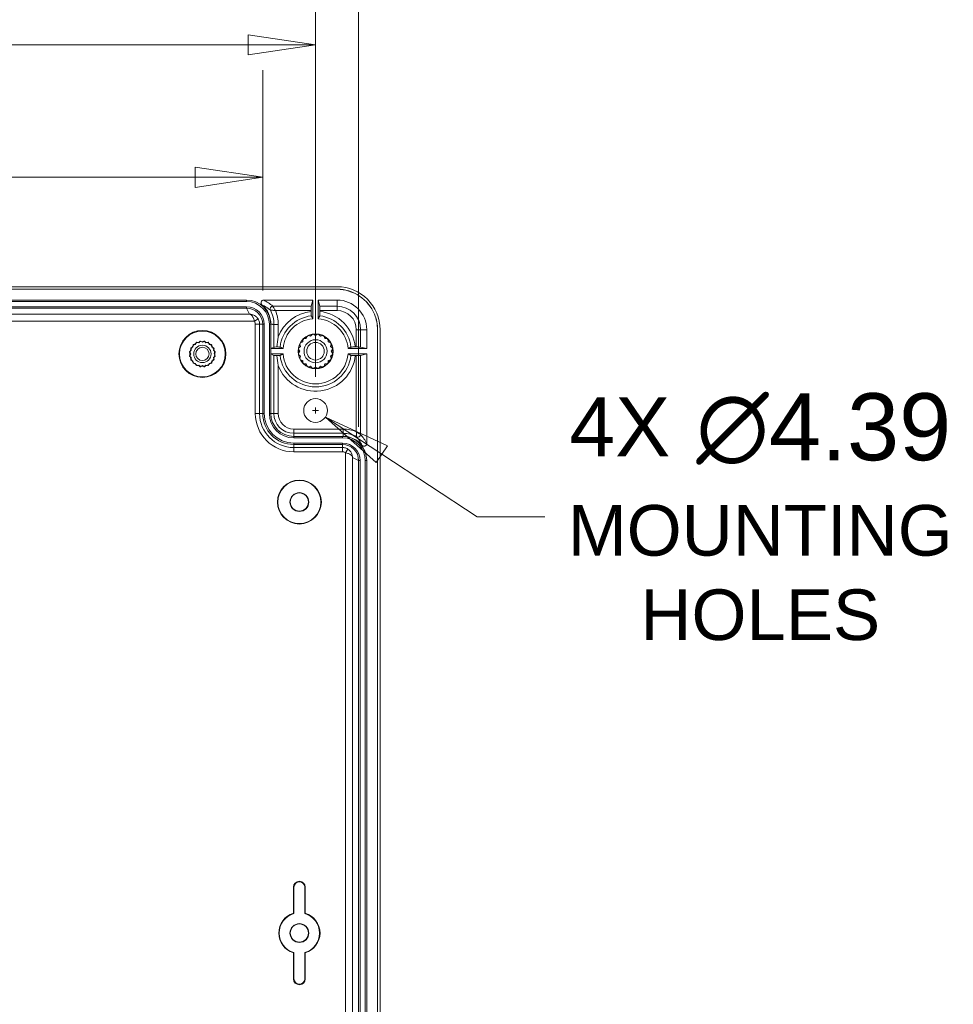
# Model space of a CAD drawing. Header units: millimetres. Extents: x 32 to 1714, y 32 to 1317.
# Tile 8 of 28: x 414 to 587, y 227 to 410. Entities that reach past the tile are written whole.
import ezdxf

# ---------------------------------------------------------------- set-up
doc = ezdxf.new("R2010")
doc.units = ezdxf.units.MM
doc.header["$LTSCALE"] = 6.25
for name, color, linetype, lineweight in [('Dimension (ANSI)', 7, 'Continuous', 9), ('Visible (ANSI)', 7, 'Continuous', 9), ('Visible Narrow (ANSI)', 7, 'Continuous', 9)]:
    doc.layers.add(name, color=color, linetype=linetype, lineweight=lineweight)
doc.styles.add('Note Text (ANSI)', font='arial.ttf')
doc.dimstyles.new('Default - mm_inch (ANSI)', dxfattribs={"dimscale": 6.25, "dimtxt": 1.5, "dimasz": 2, "dimexe": 3.175, "dimexo": 1, "dimgap": 0.8, "dimtad": 0, "dimtih": 1, "dimtoh": 1, "dimrnd": 1e-08, "dimzin": 4, "dimdsep": 46, "dimtxsty": 'Note Text (ANSI)', "dimblk": 'Filled-1', "dimcen": 0.09, "dimdle": 10, "dimclrd": 256, "dimclre": 256, "dimclrt": 256, "dimadec": 1, "dimazin": 0, "dimtfac": 1.333333, "dimtofl": 0, "dimtmove": 0, "dimatfit": 3, "dimfxl": 1, "dimtolj": 1, "dimtzin": 0, "dimlwd": -1, "dimlwe": -1, "dimarcsym": 0})
doc.dimstyles.new('Default - mm_inch (ANSI)-01', dxfattribs={"dimscale": 6.25, "dimtxt": 1.5, "dimasz": 2, "dimexe": 3.175, "dimexo": 1, "dimgap": 0.8, "dimtad": 0, "dimtih": 1, "dimtoh": 1, "dimrnd": 1e-08, "dimzin": 4, "dimdsep": 46, "dimtxsty": 'Note Text (ANSI)', "dimblk": 'Filled-1', "dimcen": 0.09, "dimdle": 10, "dimclrd": 256, "dimclre": 256, "dimclrt": 256, "dimadec": 1, "dimazin": 0, "dimtfac": 1, "dimtofl": 0, "dimtmove": 0, "dimatfit": 3, "dimfxl": 1, "dimtolj": 1, "dimtzin": 0, "dimlwd": -1, "dimlwe": -1, "dimarcsym": 0})

# ---------------------------------------------------------------- blocks, each defined once
blk = doc.blocks.new('Filled-1')
at = {"color": 0}
for p, q in [((0, 0), (-1, 0.15)), ((-1, 0.15), (-1, -0.15)), ((-1, 0), (0, 0)), ((-1, -0.15), (0, 0))]:
    blk.add_line(p, q, dxfattribs=at)
at = {"color": 0, "flags": 128}
blk.add_lwpolyline([(-1, -0.15), (0, 0), (-1, 0.15), (-1, -0.15)], dxfattribs=at)
at = {"color": 0}
blk.add_solid([(-1, -0.15), (0, 0), (-1, 0.15), (-1, -0.15)], dxfattribs=at)
blk = doc.blocks.new('*D23')
at = {"layer": 'Defpoints', "color": 0, "transparency": 16777216}
for p in [(476.61, 430.73), (185.27, 327.85), (476.61, 327.85)]:
    blk.add_point(p, dxfattribs=at)
at = {"layer": 'Dimension (ANSI)', "transparency": 16777216}
for p, q in [((185.27, 334.1), (185.27, 450.57)), ((476.61, 334.1), (476.61, 450.57)), ((197.77, 430.73), (280.67, 430.73)), ((464.11, 430.73), (333.73, 430.73))]:
    blk.add_line(p, q, dxfattribs=at)
at = {"layer": 'Dimension (ANSI)', "transparency": 16777216, "xscale": 12.5, "yscale": 12.5, "zscale": 12.5, "rotation": 180}
blk.add_blockref('Filled-1', (185.27, 430.73), dxfattribs=at)
at = {"layer": 'Dimension (ANSI)', "transparency": 16777216, "xscale": 12.5, "yscale": 12.5, "zscale": 12.5}
blk.add_blockref('Filled-1', (476.61, 430.73), dxfattribs=at)
at = {"layer": 'Dimension (ANSI)', "transparency": 16777216, "char_height": 9.375, "attachment_point": 5, "style": 'Note Text (ANSI)'}
for s, insert in [('\\A1; 291.34', (307.2, 440.52)), ('\\A1;[11.47]', (307.2, 419.72))]:
    blk.add_mtext(s, dxfattribs=dict(at, insert=insert))
blk = doc.blocks.new('*D24')
at = {"layer": 'Defpoints', "color": 0, "transparency": 16777216}
for p in [(203.03, 380.33), (203.03, 353.1), (458.84, 353.1)]:
    blk.add_point(p, dxfattribs=at)
at = {"layer": 'Dimension (ANSI)', "transparency": 16777216}
for p, q in [((203.03, 359.35), (203.03, 400.17)), ((458.84, 359.35), (458.84, 400.17)), ((215.53, 380.33), (279.97, 380.33)), ((446.34, 380.33), (331.26, 380.33))]:
    blk.add_line(p, q, dxfattribs=at)
at = {"layer": 'Dimension (ANSI)', "transparency": 16777216, "xscale": 12.5, "yscale": 12.5, "zscale": 12.5, "rotation": 180}
blk.add_blockref('Filled-1', (203.03, 380.33), dxfattribs=at)
at = {"layer": 'Dimension (ANSI)', "transparency": 16777216, "xscale": 12.5, "yscale": 12.5, "zscale": 12.5}
blk.add_blockref('Filled-1', (458.84, 380.33), dxfattribs=at)
at = {"layer": 'Dimension (ANSI)', "transparency": 16777216, "char_height": 9.375, "attachment_point": 5, "style": 'Note Text (ANSI)'}
for s, insert in [('\\A1; 255.81', (305.62, 390.11)), ('\\A1;[10.07]', (305.62, 369.32))]:
    blk.add_mtext(s, dxfattribs=dict(at, insert=insert))
blk = doc.blocks.new('*D25')
at = {"layer": 'Defpoints', "color": 0, "transparency": 16777216}
for p in [(468.63, 404.86), (193.25, 337.14), (468.63, 337.14)]:
    blk.add_point(p, dxfattribs=at)
at = {"layer": 'Dimension (ANSI)', "transparency": 16777216}
for p, q in [((193.25, 343.39), (193.25, 424.7)), ((468.63, 343.39), (468.63, 424.7)), ((205.75, 404.86), (329.96, 404.86)), ((456.13, 404.86), (383.08, 404.86))]:
    blk.add_line(p, q, dxfattribs=at)
at = {"layer": 'Dimension (ANSI)', "transparency": 16777216, "xscale": 12.5, "yscale": 12.5, "zscale": 12.5, "rotation": 180}
blk.add_blockref('Filled-1', (193.25, 404.86), dxfattribs=at)
at = {"layer": 'Dimension (ANSI)', "transparency": 16777216, "xscale": 12.5, "yscale": 12.5, "zscale": 12.5}
blk.add_blockref('Filled-1', (468.63, 404.86), dxfattribs=at)
at = {"layer": 'Dimension (ANSI)', "transparency": 16777216, "char_height": 9.375, "attachment_point": 5, "style": 'Note Text (ANSI)'}
for s, insert in [('\\A1; 275.38', (356.52, 414.65)), ('\\A1;[10.84]', (356.52, 393.85))]:
    blk.add_mtext(s, dxfattribs=dict(at, insert=insert))
blk = doc.blocks.new('*D37')
at = {"layer": 'Defpoints', "color": 0, "transparency": 16777216}
for p in [(466.8, 338.34), (470.46, 335.93)]:
    blk.add_point(p, dxfattribs=at)
at = {"layer": 'Dimension (ANSI)', "transparency": 16777216}
for p, q in [((468.63, 336.57), (468.63, 337.7)), ((468.07, 337.14), (469.19, 337.14)), ((498.57, 317.41), (480.9, 329.05)), ((511.07, 317.41), (498.57, 317.41))]:
    blk.add_line(p, q, dxfattribs=at)
at = {"layer": 'Dimension (ANSI)', "transparency": 16777216, "xscale": 12.5, "yscale": 12.5, "zscale": 12.5, "rotation": 146.6240266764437}
blk.add_blockref('Filled-1', (470.46, 335.93), dxfattribs=at)
at = {"layer": 'Dimension (ANSI)', "transparency": 16777216, "insert": (550.98, 317.41), "char_height": 9.375, "attachment_point": 5, "style": 'Note Text (ANSI)'}
blk.add_mtext('\\A1;\\fArial|b0|i0;\\H10.9375;4X\\fArial|b0|i0;\\H12.4204; ∅4.39\\P\\fArial|b0|i0;\\H9.3750;MOUNTING \\P\\fArial|b0|i0;\\H9.3750;HOLES', dxfattribs=at)

msp = doc.modelspace()

# ---------------------------------------------------------------- linework, layer by layer
at = {"layer": 'Visible (ANSI)'}
for p, q in [((472.6197, 359.5981), (189.2563, 359.5981)), ((472.6197, 359.5851), (189.2563, 359.5851)), ((189.2737, 360.0665), (472.6023, 360.0665)), ((342.4121, 357.5896), (455.8513, 357.5896)), ((459.0289, 357.5897), (468.1286, 357.5897)), ((467.8447, 356.454), (468.1286, 357.5897)), ((468.1286, 354.1317), (468.1286, 357.5897)), ((469.1264, 357.5897), (469.4103, 356.454)), ((469.1264, 357.5897), (469.1264, 354.1317)), ((469.1264, 357.5897), (472.6185, 357.5897)), ((342.4121, 357.32), (455.8513, 357.32)), ((342.4121, 356.3624), (455.8513, 356.3624)), ((342.4121, 356.0929), (455.8507, 356.0929)), ((467.8413, 355.4764), (467.8413, 355.6559)), ((469.4137, 355.6559), (469.4137, 355.4764)), ((458.8446, 353.0992), (458.8446, 336.5819)), ((459.1141, 353.0997), (459.1141, 336.5819)), ((460.0717, 353.0997), (460.0717, 336.5819)), ((460.3412, 348.6098), (460.3412, 353.0997)), ((478.1063, 352.1019), (478.1063, 348.6098)), ((480.1016, 128.6047), (480.1016, 352.1031)), ((480.1147, 128.6047), (480.1147, 352.1031)), ((480.5831, 352.0857), (480.5831, 128.6221)), ((466.2814, 350.2502), (466.2644, 349.8278)), ((466.9106, 350.4741), (466.4882, 350.457)), ((467.0573, 350.8705), (466.9106, 350.4741)), ((467.7249, 350.889), (467.3179, 351.0033)), ((467.9869, 351.2206), (467.7249, 350.889)), ((468.6275, 351.0319), (468.2758, 351.2664)), ((468.9792, 351.2664), (468.6275, 351.0319)), ((469.5301, 350.889), (469.2681, 351.2206)), ((469.9371, 351.0033), (469.5301, 350.889)), ((470.3444, 350.4741), (470.1977, 350.8705)), ((470.7668, 350.457), (470.3444, 350.4741)), ((470.9906, 349.8278), (470.9736, 350.2502)), ((445.5096, 348.6773), (445.6214, 348.2792)), ((445.9281, 348.8811), (445.5403, 348.7376)), ((445.9448, 349.2942), (445.9281, 348.8811)), ((446.4057, 349.3587), (445.9926, 349.3421)), ((446.5492, 349.7465), (446.4057, 349.3587)), ((447.0076, 349.6654), (446.6095, 349.7772)), ((447.2639, 349.9898), (447.0076, 349.6654)), ((447.6748, 349.7711), (447.3307, 350.0004)), ((448.0188, 350.0004), (447.6748, 349.7711)), ((448.3419, 349.6654), (448.0856, 349.9898)), ((448.74, 349.7772), (448.3419, 349.6654)), ((448.9438, 349.3587), (448.8003, 349.7465)), ((449.3569, 349.3421), (448.9438, 349.3587)), ((449.4214, 348.8811), (449.4048, 349.2942)), ((449.8092, 348.7376), (449.4214, 348.8811)), ((449.7281, 348.2792), (449.8399, 348.6773)), ((460.3412, 348.6098), (460.909, 348.8937)), ((460.3412, 348.6098), (462.6068, 348.6098)), ((460.3412, 348.6098), (460.3412, 347.6121)), ((465.472, 348.4626), (465.7065, 348.1109)), ((465.8495, 349.0136), (465.5178, 348.7515)), ((465.7352, 349.4205), (465.8495, 349.0136)), ((466.2644, 349.8278), (465.868, 349.6811)), ((471.387, 349.6811), (470.9906, 349.8278)), ((471.4055, 349.0136), (471.5198, 349.4205)), ((471.7372, 348.7515), (471.4055, 349.0136)), ((471.5485, 348.1109), (471.783, 348.4626)), ((474.6482, 348.6098), (478.1063, 348.6098)), ((475.993, 348.8971), (476.1725, 348.8971)), ((476.9705, 348.8937), (478.1063, 348.6098)), ((445.2864, 347.9561), (445.5158, 347.6121)), ((445.5158, 347.6121), (445.2864, 347.268)), ((445.6214, 348.2792), (445.297, 348.0229)), ((445.297, 347.2012), (445.6214, 346.9449)), ((445.6214, 346.9449), (445.5096, 346.5468)), ((450.0525, 348.0229), (449.7281, 348.2792)), ((449.7281, 346.9449), (450.0525, 347.2012)), ((449.8399, 346.5468), (449.7281, 346.9449)), ((449.8338, 347.6121), (450.0631, 347.9561)), ((450.0631, 347.268), (449.8338, 347.6121)), ((460.909, 347.3282), (460.3412, 347.6121)), ((462.6068, 347.6121), (460.3412, 347.6121)), ((460.3412, 336.5819), (460.3412, 347.6121)), ((465.7065, 348.1109), (465.472, 347.7592)), ((465.5178, 347.4703), (465.8495, 347.2083)), ((465.8495, 347.2083), (465.7352, 346.8014)), ((465.868, 346.5407), (466.2644, 346.394)), ((470.9906, 346.394), (471.387, 346.5407)), ((471.4055, 347.2083), (471.7372, 347.4703)), ((471.5198, 346.8014), (471.4055, 347.2083)), ((471.783, 347.7592), (471.5485, 348.1109)), ((478.1063, 347.6121), (474.6482, 347.6121)), ((476.1725, 347.3247), (475.993, 347.3247)), ((478.1063, 347.6121), (476.9705, 347.3281)), ((478.1063, 347.6121), (478.1063, 331.0293)), ((445.5403, 346.4865), (445.9281, 346.343)), ((445.9281, 346.343), (445.9448, 345.9299)), ((445.9926, 345.882), (446.4057, 345.8654)), ((446.4057, 345.8654), (446.5492, 345.4776)), ((446.6095, 345.4469), (447.0076, 345.5587)), ((447.0076, 345.5587), (447.2639, 345.2343)), ((447.3307, 345.2237), (447.6748, 345.4531)), ((447.6748, 345.4531), (448.0188, 345.2237)), ((448.0856, 345.2343), (448.3419, 345.5587)), ((448.3419, 345.5587), (448.74, 345.4469)), ((448.8003, 345.4776), (448.9438, 345.8654)), ((448.9438, 345.8654), (449.3569, 345.882)), ((449.4048, 345.9299), (449.4214, 346.343)), ((449.4214, 346.343), (449.8092, 346.4865)), ((466.2644, 346.394), (466.2814, 345.9717)), ((466.4882, 345.7648), (466.9106, 345.7478)), ((466.9106, 345.7478), (467.0573, 345.3514)), ((467.3179, 345.2186), (467.7249, 345.3329)), ((467.7249, 345.3329), (467.9869, 345.0012)), ((468.2758, 344.9555), (468.6275, 345.1899)), ((468.6275, 345.1899), (468.9792, 344.9555)), ((469.2681, 345.0012), (469.5301, 345.3329)), ((469.5301, 345.3329), (469.9371, 345.2186)), ((470.1977, 345.3514), (470.3444, 345.7478)), ((470.3444, 345.7478), (470.7668, 345.7648)), ((470.9736, 345.9717), (470.9906, 346.394)), ((473.6163, 332.3415), (464.5816, 332.3415)), ((464.5816, 332.072), (473.6163, 332.072)), ((473.7618, 332.3415), (473.6163, 332.3415)), ((464.5816, 331.1144), (473.6163, 331.1144)), ((464.5816, 330.8449), (473.6158, 330.8449)), ((476.6095, 327.851), (476.6095, 152.8568)), ((476.879, 327.8516), (476.879, 152.8562)), ((477.8366, 327.8516), (477.8366, 152.8562)), ((478.1061, 327.8516), (478.1061, 152.8562)), ((464.532, 244.0114), (464.532, 248.8348)), ((464.6365, 243.96), (464.6365, 248.8348)), ((466.632, 248.8348), (466.632, 243.96)), ((466.7365, 248.8348), (466.7365, 244.0114)), ((464.532, 231.8731), (464.532, 236.6965)), ((464.6365, 231.8731), (464.6365, 236.7479)), ((466.632, 236.7479), (466.632, 231.8731)), ((466.7365, 236.6965), (466.7365, 231.8731))]:
    msp.add_line(p, q, dxfattribs=at)
for centre, radius in [((447.6748, 347.6121), 4.3449), ((447.6748, 347.6121), 4.2404), ((468.6275, 348.1109), 3.2427), ((468.6275, 348.1109), 3.2392), ((468.6275, 348.1109), 2.1336), ((447.6748, 347.6121), 2.2948), ((447.6748, 347.6121), 1.6129), ((447.6748, 347.6121), 1.2319), ((468.6275, 348.1109), 1.6256), ((468.6275, 337.1357), 2.1927), ((465.6343, 320.1739), 4.0694), ((465.6343, 320.1739), 3.991), ((465.6343, 320.1739), 1.7461), ((465.6343, 320.1739), 1.6851), ((465.6343, 240.3539), 1.7461), ((465.6343, 240.3539), 1.6808)]:
    msp.add_circle(centre, radius, dxfattribs=at)
for centre, radius, start, end in [((455.8513, 353.0997), 4.4899, 0, 90), ((472.6185, 352.1019), 5.4878, 0, 90), ((455.8513, 353.0997), 4.2204, 0, 90), ((455.8513, 353.0997), 3.2628, 0, 90), ((455.8513, 353.0997), 2.9932, 0, 90), ((455.8536, 353.2432), 4.4899, 358.168226, 50.467609), ((468.6275, 348.1109), 6.0414, 94.736672, 175.263328), ((468.6275, 348.1109), 6.0414, 4.736672, 85.263328), ((468.6275, 348.1109), 3.175, 132.35966, 137.64034), ((468.6275, 348.1109), 3.175, 114.35966, 119.64034), ((468.6275, 348.1109), 3.175, 96.35966, 101.64034), ((468.6275, 348.1109), 3.175, 78.35966, 83.64034), ((468.6275, 348.1109), 3.175, 60.35966, 65.64034), ((468.6275, 348.1109), 3.175, 42.35966, 47.64034), ((447.6748, 347.6121), 2.413, 152.196675, 153.803325), ((447.6748, 347.6121), 2.413, 134.196675, 135.803325), ((447.6748, 347.6121), 2.413, 116.196675, 117.803325), ((447.6748, 347.6121), 2.413, 98.196675, 99.803325), ((447.6748, 347.6121), 2.413, 80.196675, 81.803325), ((447.6748, 347.6121), 2.413, 62.196675, 63.803325), ((447.6748, 347.6121), 2.413, 44.196675, 45.803325), ((447.6748, 347.6121), 2.413, 26.196675, 27.803325), ((468.6275, 348.1109), 3.175, 168.35966, 173.64034), ((468.6275, 348.1109), 3.175, 150.35966, 155.64034), ((468.6275, 348.1109), 3.175, 24.35966, 29.64034), ((468.6275, 348.1109), 3.175, 6.35966, 11.64034), ((447.6748, 347.6121), 2.413, 170.196675, 171.803325), ((447.6748, 347.6121), 2.413, 188.196675, 189.803325), ((447.6748, 347.6121), 2.413, 206.196675, 207.803325), ((447.6748, 347.6121), 2.413, 332.196675, 333.803325), ((447.6748, 347.6121), 2.413, 8.196675, 9.803325), ((447.6748, 347.6121), 2.413, 350.196675, 351.803325), ((468.6275, 348.1109), 6.0414, 184.736672, 355.263328), ((468.6275, 348.1109), 3.175, 186.35966, 191.64034), ((468.6275, 348.1109), 3.175, 204.35966, 209.64034), ((468.6275, 348.1109), 3.175, 330.35966, 335.64034), ((468.6275, 348.1109), 3.175, 348.35966, 353.64034), ((447.6748, 347.6121), 2.413, 224.196675, 225.803325), ((447.6748, 347.6121), 2.413, 242.196675, 243.803325), ((447.6748, 347.6121), 2.413, 260.196675, 261.803325), ((447.6748, 347.6121), 2.413, 278.196675, 279.803325), ((447.6748, 347.6121), 2.413, 296.196675, 297.803325), ((447.6748, 347.6121), 2.413, 314.196675, 315.803325), ((468.6275, 348.1109), 3.175, 222.35966, 227.64034), ((468.6275, 348.1109), 3.175, 240.35966, 245.64034), ((468.6275, 348.1109), 3.175, 258.35966, 263.64034), ((468.6275, 348.1109), 3.175, 276.35966, 281.64034), ((468.6275, 348.1109), 3.175, 294.35966, 299.64034), ((468.6275, 348.1109), 3.175, 312.35966, 317.64034), ((464.5816, 336.5819), 5.7371, 180, 270), ((464.5816, 336.5819), 5.4675, 180, 270), ((464.5816, 336.5819), 4.51, 180, 270), ((464.5816, 336.5819), 4.2404, 180, 270), ((473.6163, 327.8516), 4.4899, 0, 90), ((473.6163, 327.8516), 4.2204, 0, 90), ((473.7618, 327.8516), 4.4899, 39.569379, 90), ((473.6163, 327.8516), 3.2628, 0, 90), ((473.6163, 327.8516), 2.9932, 0, 90), ((465.6343, 248.8348), 1.1022, 0, 180), ((465.6343, 248.8348), 0.9977, 0, 180), ((465.6343, 240.3539), 3.8199, 106.771228, 253.228772), ((465.6343, 240.3539), 3.7416, 105.46601, 254.53399), ((465.6343, 240.3539), 3.7416, 285.46601, 74.53399), ((465.6343, 240.3539), 3.8199, 286.771228, 73.228772), ((465.6343, 231.8731), 1.1022, 180, 0), ((465.6343, 231.8731), 0.9978, 180, 0)]:
    msp.add_arc(centre, radius, start, end, dxfattribs=at)
for centre, major_axis, ratio, start_param, end_param in [((472.5999, 352.0833), (5.6458, 5.6458), 0.99969546, 5.49793944, 7.06843118), ((455.8507, 353.0992), (-2.9938, -0.0009), 0.99996189, 4.71189433, 4.71208463), ((455.8507, 353.0992), (-2.9938, -0.0009), 0.99996189, 3.14144052, 4.71189433), ((467.8448, 355.6559), (0, -0.7982), 0.00436335, 3.15904596, 4.71238898), ((469.4102, 355.6559), (0, 0.7982), 0.00436335, 4.71238898, 6.26573181), ((455.8507, 353.0992), (-2.9938, -0.0009), 0.99996189, 3.14128832, 3.14144052), ((461.7071, 348.8937), (-0.7982, 0), 0.00436335, 4.99411369, 6.27445879), ((476.1725, 348.8937), (-0.7982, 0), 0.00436335, 3.15904596, 4.71238898), ((461.7071, 347.3282), (0.7982, 0), 0.00436335, 3.15031936, 4.43066429), ((476.1725, 347.3282), (0.7982, 0), 0.00436335, 4.71238898, 6.26573218), ((473.6158, 327.851), (-0.0009, -2.9938), 0.99996189, 3.14174479, 3.14189698), ((473.6158, 327.851), (-0.0009, -2.9938), 0.99996189, 1.57129098, 3.14174479), ((473.6158, 327.851), (-0.0009, -2.9938), 0.99996189, 1.57110068, 1.57129098), ((460.5037, 240.3539), (-6.841, 0), 0.66147561, 4.06372999, 4.0827617), ((470.7648, 240.3539), (-6.841, 0), 0.66147561, 5.34201626, 5.36104797), ((460.5037, 240.3539), (-6.841, 0), 0.66147561, 2.20042361, 2.21945532), ((470.7648, 240.3539), (-6.841, 0), 0.66147561, 0.92213734, 0.94116905)]:
    msp.add_ellipse(centre, major_axis=major_axis, ratio=ratio, start_param=start_param, end_param=end_param, dxfattribs=at)
for points, knots in [([(480.1147, 352.1031), (480.1146, 353.0844), (479.6286, 355.5383), (477.0314, 358.7055), (474.0916, 359.598), (472.6197, 359.5981)], [-7.06843118, -7.06843118, -7.06843118, -7.06843118, -6.67580824, -6.08687384, -5.49793944, -5.49793944, -5.49793944, -5.49793944]), ([(480.1016, 352.1031), (480.1016, 353.0827), (479.6164, 355.5323), (477.0238, 358.694), (474.089, 359.585), (472.6197, 359.5851)], [-7.06843118, -7.06843118, -7.06843118, -7.06843118, -6.67580824, -6.08687384, -5.49793944, -5.49793944, -5.49793944, -5.49793944]), ([(459.0289, 357.5897), (458.9657, 357.5897), (458.9032, 357.5777), (458.8446, 357.5544), (458.7842, 357.5305), (458.7291, 357.4949), (458.6356, 357.4047), (458.5981, 357.3509), (458.5459, 357.232), (458.5317, 357.1681), (458.5286, 357.0383), (458.5397, 356.9736), (458.5809, 356.8658), (458.606, 356.8216), (458.6372, 356.782), (458.6592, 356.7541), (458.6841, 356.7287), (458.7115, 356.7061)], [0, 0, 0, 0, 0.018979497, 0.018979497, 0.018979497, 0.03852511, 0.03852511, 0.058057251, 0.058057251, 0.077586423, 0.077586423, 0.097124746, 0.097124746, 0.112318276, 0.112318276, 0.112318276, 0.122996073, 0.122996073, 0.122996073, 0.122996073]), ([(467.8413, 355.4764), (467.8413, 355.3771), (467.8414, 355.2603), (467.8417, 355.077), (467.842, 354.9781), (467.8426, 354.8381), (467.8431, 354.7721), (467.8438, 354.6974), (467.8443, 354.6744), (467.8448, 354.6736)], [0.594058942, 0.594058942, 0.594058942, 0.594058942, 0.623908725, 0.623908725, 0.653677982, 0.653677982, 0.683332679, 0.683332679, 0.71219336, 0.71219336, 0.71219336, 0.71219336]), ([(469.4103, 354.6736), (469.4107, 354.6744), (469.4112, 354.6974), (469.412, 354.7721), (469.4124, 354.8381), (469.413, 354.9781), (469.4133, 355.077), (469.4136, 355.2603), (469.4137, 355.3771), (469.4137, 355.4764)], [0.238321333, 0.238321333, 0.238321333, 0.238321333, 0.267182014, 0.267182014, 0.29683671, 0.29683671, 0.326605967, 0.326605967, 0.356455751, 0.356455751, 0.356455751, 0.356455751]), ([(461.7071, 353.0793), (461.704, 353.0793), (461.701, 353.0794), (461.5959, 353.0808), (461.495, 353.0823), (461.3048, 353.085), (461.2176, 353.0863), (461.0703, 353.0885), (461.0116, 353.0893), (460.9311, 353.0905), (460.9099, 353.0909), (460.909, 353.0909)], [-0.000928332, -0.000928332, -0.000928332, -0.000928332, 0, 0, 0.030678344, 0.030678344, 0.061932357, 0.061932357, 0.093182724, 0.093182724, 0.124431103, 0.124431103, 0.124431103, 0.124431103]), ([(461.4852, 348.897), (461.5198, 349.5279), (461.5946, 350.1401), (461.7061, 350.7465), (461.7066, 350.7494), (461.7071, 350.7523)], [0.000332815, 0.000332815, 0.000332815, 0.000332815, 0.190363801, 0.190363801, 0.191274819, 0.191274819, 0.191274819, 0.191274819]), ([(462.0649, 348.8937), (462.0641, 348.8941), (462.041, 348.8946), (461.9663, 348.8954), (461.9004, 348.8958), (461.7604, 348.8964), (461.6614, 348.8967), (461.5434, 348.8969), (461.5149, 348.897), (461.4852, 348.897)], [0.2383213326, 0.2383213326, 0.2383213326, 0.2383213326, 0.2671820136, 0.2671820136, 0.2968367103, 0.2968367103, 0.3266059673, 0.3266059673, 0.3352378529, 0.3352378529, 0.3352378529, 0.3352378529]), ([(475.993, 348.8971), (475.8937, 348.8971), (475.7768, 348.897), (475.5936, 348.8967), (475.4946, 348.8964), (475.3546, 348.8958), (475.2887, 348.8954), (475.214, 348.8946), (475.1909, 348.8941), (475.1901, 348.8937)], [0.594058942, 0.594058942, 0.594058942, 0.594058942, 0.623908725, 0.623908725, 0.653677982, 0.653677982, 0.683332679, 0.683332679, 0.71219336, 0.71219336, 0.71219336, 0.71219336]), ([(461.4852, 347.3249), (461.5149, 347.3249), (461.5434, 347.3249), (461.6614, 347.3252), (461.7604, 347.3254), (461.9004, 347.326), (461.9663, 347.3265), (462.041, 347.3273), (462.0641, 347.3277), (462.0649, 347.3282)], [0.1400194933, 0.1400194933, 0.1400194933, 0.1400194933, 0.1486513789, 0.1486513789, 0.1784206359, 0.1784206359, 0.2080753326, 0.2080753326, 0.2369360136, 0.2369360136, 0.2369360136, 0.2369360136]), ([(461.7071, 345.4696), (461.7064, 345.4736), (461.7056, 345.4777), (461.5944, 346.0841), (461.5198, 346.6952), (461.4852, 347.3249)], [-0.001241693, -0.001241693, -0.001241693, -0.001241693, 0, 0, 0.184150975, 0.184150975, 0.184150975, 0.184150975]), ([(475.1901, 347.3282), (475.1909, 347.3277), (475.214, 347.3273), (475.2887, 347.3265), (475.3546, 347.326), (475.4946, 347.3254), (475.5936, 347.3252), (475.7768, 347.3248), (475.8937, 347.3247), (475.993, 347.3247)], [0.238321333, 0.238321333, 0.238321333, 0.238321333, 0.267182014, 0.267182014, 0.29683671, 0.29683671, 0.326605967, 0.326605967, 0.356455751, 0.356455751, 0.356455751, 0.356455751]), ([(477.2229, 330.7117), (477.2643, 330.6616), (477.3151, 330.62), (477.4298, 330.5587), (477.4926, 330.5396), (477.6219, 330.5265), (477.6872, 330.5326), (477.8117, 330.5695), (477.8697, 330.6), (477.9709, 330.6814), (478.013, 330.7316), (478.0544, 330.8067), (478.0633, 330.8255), (478.071, 330.8449), (478.0943, 330.9036), (478.1063, 330.9662), (478.1063, 331.0293)], [0, 0, 0, 0, 0.019558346, 0.019558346, 0.03910357, 0.03910357, 0.058632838, 0.058632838, 0.078152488, 0.078152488, 0.097674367, 0.097674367, 0.103939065, 0.103939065, 0.103939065, 0.122971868, 0.122971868, 0.122971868, 0.122971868])]:
    msp.add_open_spline(points, degree=3, knots=knots, dxfattribs=at)
for points, weights in [([(468.1286, 354.1317), (467.9928, 354.393), (467.8448, 354.6736)], [1, 1.00077325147, 1.00001780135]), ([(469.4103, 354.6736), (469.2622, 354.393), (469.1264, 354.1317)], [1.00001780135, 1.0007732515, 1]), ([(460.909, 353.0909), (460.6166, 353.0953), (460.3412, 353.0997)], [1.0000000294, 1.00000002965, 1.00000002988]), ([(462.0649, 348.8937), (462.3454, 348.7456), (462.6068, 348.6098)], [1.00001780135, 1.00077325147, 1]), ([(474.6482, 348.6098), (474.9096, 348.7456), (475.1901, 348.8937)], [1, 1.00077325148, 1.00001780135]), ([(462.6068, 347.6121), (462.3454, 347.4762), (462.0649, 347.3282)], [1, 1.0007732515, 1.00001780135]), ([(475.1901, 347.3282), (474.9096, 347.4762), (474.6482, 347.6121)], [1.00001780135, 1.00077325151, 1])]:
    msp.add_rational_spline(points, weights, degree=2, dxfattribs=at)
for points in [[(465.868, 349.6811), (465.9823, 349.882), (466.1187, 350.0703), (466.2739, 350.2417)], [(466.4882, 350.457), (466.6591, 350.6128), (466.847, 350.7497), (467.0475, 350.8647)], [(467.3179, 351.0033), (467.5285, 351.0986), (467.7496, 351.1707), (467.9758, 351.2182)], [(468.2758, 351.2664), (468.5056, 351.292), (468.7381, 351.2923), (468.9679, 351.2675)], [(469.2681, 351.2206), (469.4945, 351.174), (469.7158, 351.1024), (469.9267, 351.0078)], [(470.1977, 350.8705), (470.3986, 350.7561), (470.5869, 350.6197), (470.7583, 350.4646)], [(470.9736, 350.2502), (471.1294, 350.0794), (471.2662, 349.8914), (471.3813, 349.6909)], [(465.472, 347.7592), (465.4464, 347.989), (465.4462, 348.2215), (465.4709, 348.4513)], [(465.5178, 348.7515), (465.5644, 348.9779), (465.6361, 349.1992), (465.7306, 349.4101)], [(471.5198, 349.4205), (471.6152, 349.2099), (471.6873, 348.9889), (471.7348, 348.7626)], [(471.783, 348.4626), (471.8086, 348.2329), (471.8088, 348.0004), (471.7841, 347.7705)], [(465.7352, 346.8014), (465.6398, 347.0119), (465.5677, 347.233), (465.5202, 347.4592)], [(466.2814, 345.9717), (466.1257, 346.1425), (465.9888, 346.3304), (465.8737, 346.5309)], [(471.387, 346.5407), (471.2727, 346.3398), (471.1363, 346.1515), (470.9812, 345.9801)], [(471.7372, 347.4703), (471.6906, 347.2439), (471.619, 347.0227), (471.5244, 346.8117)], [(467.0573, 345.3514), (466.8564, 345.4657), (466.6681, 345.6022), (466.4967, 345.7573)], [(467.9869, 345.0012), (467.7605, 345.0479), (467.5393, 345.1195), (467.3283, 345.214)], [(468.9792, 344.9555), (468.7495, 344.9299), (468.5169, 344.9296), (468.2871, 344.9543)], [(469.9371, 345.2186), (469.7265, 345.1232), (469.5054, 345.0511), (469.2792, 345.0036)], [(470.7668, 345.7648), (470.596, 345.6091), (470.408, 345.4722), (470.2075, 345.3571)]]:
    msp.add_open_spline(points, degree=3, dxfattribs=at)
at = {"layer": 'Visible Narrow (ANSI)'}
for p, q in [((472.6197, 359.5851), (472.6197, 359.5981)), ((455.8513, 357.5896), (455.8513, 357.32)), ((472.6185, 357.5897), (472.6185, 356.454)), ((455.8507, 356.0929), (456.4146, 354.9657)), ((455.8513, 356.0929), (455.8513, 356.3624)), ((467.8447, 356.454), (460.7034, 356.454)), ((461.1893, 355.6559), (467.8413, 355.6559)), ((472.6185, 356.454), (469.4103, 356.454)), ((469.4137, 355.6559), (472.6185, 355.6559)), ((472.6185, 355.6559), (472.6185, 356.454)), ((456.4146, 354.9657), (340.2509, 354.9657)), ((457.3126, 353.6689), (457.9857, 354.0978)), ((339.8534, 353.6689), (457.3126, 353.6689)), ((457.4786, 353.0994), (457.4786, 336.5819)), ((457.4786, 353.0994), (458.2768, 353.0994)), ((458.2768, 353.0994), (458.8446, 353.0992)), ((458.2768, 336.5819), (458.2768, 353.0994)), ((458.8446, 353.0997), (459.1141, 353.0997)), ((460.3412, 353.0997), (460.0717, 353.0997)), ((460.909, 353.0909), (460.909, 348.8937)), ((461.7071, 350.7523), (461.7071, 353.0793)), ((476.1725, 352.1019), (476.1725, 348.8971)), ((476.1725, 352.1019), (476.9705, 352.1019)), ((476.9705, 348.8937), (476.9705, 352.1019)), ((478.1063, 352.1019), (476.9705, 352.1019)), ((480.1016, 352.1031), (480.1147, 352.1031)), ((460.909, 347.3282), (460.909, 336.5819)), ((476.1725, 347.3247), (476.1725, 333.1882)), ((476.9705, 332.7025), (476.9705, 347.3281)), ((461.7071, 336.5819), (461.7071, 345.4696)), ((457.4786, 336.5819), (458.2768, 336.5819)), ((458.8446, 336.5819), (458.2768, 336.5819)), ((458.8446, 336.5819), (459.1141, 336.5819)), ((460.3412, 336.5819), (460.0717, 336.5819)), ((460.3412, 336.5819), (460.909, 336.5819)), ((461.7071, 336.5819), (460.909, 336.5819)), ((473.7618, 333.7074), (464.5816, 333.7074)), ((464.5816, 333.7074), (464.5816, 332.9093)), ((464.5816, 332.9093), (473.7618, 332.9093)), ((464.5816, 332.3415), (464.5816, 332.9093)), ((464.5816, 332.3415), (464.5816, 332.072)), ((473.6163, 332.3415), (473.6163, 332.072)), ((473.7618, 333.7074), (473.7618, 332.9093)), ((473.7618, 332.3415), (473.7618, 332.9093)), ((464.5816, 330.8449), (464.5816, 331.1144)), ((464.5816, 330.8449), (464.5816, 330.2771)), ((464.5816, 329.4789), (464.5816, 330.2771)), ((473.616, 330.2771), (464.5816, 330.2771)), ((473.6158, 330.8449), (473.616, 330.2771)), ((473.616, 330.2771), (473.616, 329.4789)), ((473.6163, 330.8449), (473.6163, 331.1144)), ((464.5816, 329.4789), (473.616, 329.4789)), ((474.6144, 329.986), (474.1854, 329.3129)), ((474.1854, 329.3129), (474.1854, 151.3949)), ((475.4823, 328.4149), (476.6095, 327.851)), ((475.4823, 152.293), (475.4823, 328.4149)), ((476.6095, 327.8516), (476.879, 327.8516)), ((478.1061, 327.8516), (477.8366, 327.8516)), ((464.532, 248.8348), (464.6365, 248.8348)), ((466.632, 248.8348), (466.7365, 248.8348)), ((464.6365, 231.8731), (464.532, 231.8731)), ((466.7365, 231.8731), (466.632, 231.8731))]:
    msp.add_line(p, q, dxfattribs=at)
for centre, radius, start, end in [((455.8536, 353.2432), 5.0576, 358.274112, 29.21427), ((455.8536, 353.2432), 5.8558, 358.39605, 24.331395), ((472.6185, 352.1019), 4.352, 0, 90), ((472.6185, 352.1019), 3.5539, 0, 90), ((468.6275, 348.1109), 7.4073, 96.092815, 159.109152), ((468.6275, 348.1109), 6.6091, 96.801801, 173.198199), ((468.6275, 348.1109), 6.6091, 6.801801, 83.198199), ((468.6275, 348.1109), 7.4073, 6.092815, 83.907185), ((468.6275, 348.1109), 7.4073, 200.890848, 353.907185), ((468.6275, 348.1109), 6.6091, 186.801801, 353.198199), ((464.5816, 336.5819), 7.103, 180, 270), ((464.5816, 336.5819), 6.3048, 180, 270), ((464.5816, 336.5819), 3.6727, 180, 270), ((464.5816, 336.5819), 2.8745, 180, 270), ((473.7618, 327.8516), 5.8558, 65.690624, 90), ((473.7618, 327.8516), 5.0576, 60.809955, 90)]:
    msp.add_arc(centre, radius, start, end, dxfattribs=at)
for centre, major_axis, ratio, start_param, end_param in [((455.8536, 349.1343), (0, 9.2161), 0.86604739, 5.63012961, 5.87404217), ((460.7033, 355.9552), (-0.3303, -0.3739), 0.99965262, 3.86531401, 5.94571461), ((460.7034, 355.9552), (-0.2524, -0.4303), 0.99940538, 3.67231424, 5.75246372), ((476.4718, 332.7025), (-0.3738, -0.3304), 0.99965286, 0.33759082, 2.41756876), ((476.4717, 332.7025), (0.4303, 0.2525), 0.99940581, 3.67252552, 5.75225244)]:
    msp.add_ellipse(centre, major_axis=major_axis, ratio=ratio, start_param=start_param, end_param=end_param, dxfattribs=at)
for points, knots in [([(458.7115, 356.7061), (458.8395, 356.6458), (458.9663, 356.5813), (459.2334, 356.4353), (459.3733, 356.3525), (459.5112, 356.2646), (459.6491, 356.1766), (459.7849, 356.0835), (460.0368, 355.8981), (460.1534, 355.8068), (460.2679, 355.7117)], [0.409163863, 0.409163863, 0.409163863, 0.409163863, 0.466418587, 0.466418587, 0.531052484, 0.531052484, 0.531052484, 0.595686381, 0.595686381, 0.653055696, 0.653055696, 0.653055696, 0.653055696]), ([(460.2679, 355.7117), (460.2679, 355.7117), (460.268, 355.7117), (460.268, 355.7117), (460.268, 355.7117), (460.268, 355.7117)], [-0.000261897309, -0.000261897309, -0.000261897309, -0.000261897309, -0.000130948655, -0.000130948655, 0, 0, 0, 0]), ([(460.268, 355.7117), (460.2689, 355.7117), (460.2733, 355.7116), (460.2931, 355.7113), (460.3128, 355.7109), (460.3681, 355.7095), (460.4059, 355.7085), (460.5007, 355.7052), (460.5591, 355.7028), (460.6996, 355.6956), (460.7834, 355.6904), (460.9731, 355.6764), (461.081, 355.6669), (461.1893, 355.6559)], [0, 0, 0, 0, 0.0045595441, 0.0045595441, 0.0118548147, 0.0118548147, 0.0213386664, 0.0213386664, 0.0336676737, 0.0336676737, 0.0496953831, 0.0496953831, 0.0692659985, 0.0692659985, 0.0692659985, 0.0692659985]), ([(460.7034, 356.454), (460.7034, 356.454), (460.7034, 356.454), (460.7033, 356.454), (460.7033, 356.454), (460.7033, 356.454)], [0, 0, 0, 0, 0.000130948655, 0.000130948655, 0.000261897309, 0.000261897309, 0.000261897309, 0.000261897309]), ([(461.1893, 355.6559), (461.1346, 355.75), (461.0794, 355.8436), (460.9807, 356.0081), (460.9367, 356.0806), (460.8618, 356.2023), (460.8304, 356.2528), (460.7791, 356.3347), (460.7584, 356.3675), (460.7281, 356.4153), (460.7172, 356.4323), (460.7063, 356.4494), (460.7038, 356.4532), (460.7034, 356.454)], [-0.0692659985, -0.0692659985, -0.0692659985, -0.0692659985, -0.0496953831, -0.0496953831, -0.0336676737, -0.0336676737, -0.0213386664, -0.0213386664, -0.0118548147, -0.0118548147, -0.0045595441, -0.0045595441, 0, 0, 0, 0]), ([(456.4146, 354.9657), (456.4954, 354.9632), (456.5769, 354.9372), (456.7309, 354.8398), (456.8034, 354.7728), (456.8736, 354.6844), (456.9253, 354.6192), (456.9767, 354.5412), (457.1054, 354.3045), (457.1797, 354.1264), (457.2692, 353.8357), (457.2917, 353.7541), (457.3126, 353.6689)], [-0.000562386, -0.000562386, -0.000562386, -0.000562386, 0.028790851, 0.028790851, 0.055556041, 0.055556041, 0.055556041, 0.075256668, 0.075256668, 0.106777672, 0.106777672, 0.118358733, 0.118358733, 0.118358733, 0.118358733]), ([(457.9857, 354.0978), (457.9491, 354.1552), (457.9096, 354.2103), (457.7527, 354.4061), (457.6223, 354.5258), (457.3967, 354.6846), (457.3067, 354.7368), (457.2163, 354.7803), (457.0934, 354.8393), (456.9666, 354.8838), (456.6977, 354.948), (456.5553, 354.9648), (456.4146, 354.9657)], [-0.118358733, -0.118358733, -0.118358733, -0.118358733, -0.106777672, -0.106777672, -0.075256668, -0.075256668, -0.055556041, -0.055556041, -0.055556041, -0.028790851, -0.028790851, 0.000562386, 0.000562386, 0.000562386, 0.000562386]), ([(458.2768, 353.0994), (458.2768, 353.1442), (458.2752, 353.1893), (458.2582, 353.4225), (458.216, 353.6073), (458.1028, 353.8932), (458.0487, 353.9989), (457.9857, 354.0978)], [-0.7234692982, -0.7234692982, -0.7234692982, -0.7234692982, -0.7158353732, -0.7158353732, -0.683678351, -0.683678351, -0.6635802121, -0.6635802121, -0.6635802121, -0.6635802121]), ([(457.3126, 353.6689), (457.3485, 353.6125), (457.3794, 353.5522), (457.444, 353.3891), (457.468, 353.2837), (457.4777, 353.1507), (457.4786, 353.1249), (457.4786, 353.0994)], [0.6635802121, 0.6635802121, 0.6635802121, 0.6635802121, 0.683678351, 0.683678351, 0.7158353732, 0.7158353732, 0.7234692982, 0.7234692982, 0.7234692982, 0.7234692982]), ([(476.9705, 332.7025), (476.9698, 332.703), (476.9659, 332.7055), (476.9489, 332.7164), (476.9318, 332.7272), (476.884, 332.7576), (476.8512, 332.7783), (476.7692, 332.8296), (476.7186, 332.861), (476.5969, 332.9359), (476.5243, 332.98), (476.3599, 333.0785), (476.2664, 333.1336), (476.1725, 333.1882)], [-0.0688258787, -0.0688258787, -0.0688258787, -0.0688258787, -0.0642646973, -0.0642646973, -0.056966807, -0.056966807, -0.0474795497, -0.0474795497, -0.0351461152, -0.0351461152, -0.0191126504, -0.0191126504, 0.0004236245, 0.0004236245, 0.0004236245, 0.0004236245]), ([(476.1725, 333.1882), (476.1835, 333.0801), (476.193, 332.9724), (476.207, 332.7827), (476.2122, 332.699), (476.2195, 332.5583), (476.2219, 332.4999), (476.2252, 332.4051), (476.2263, 332.3672), (476.2276, 332.3119), (476.228, 332.2921), (476.2284, 332.2724), (476.2285, 332.2679), (476.2285, 332.2671)], [-0.0004236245, -0.0004236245, -0.0004236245, -0.0004236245, 0.0191126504, 0.0191126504, 0.0351461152, 0.0351461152, 0.0474795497, 0.0474795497, 0.056966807, 0.056966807, 0.0642646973, 0.0642646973, 0.0688258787, 0.0688258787, 0.0688258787, 0.0688258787]), ([(476.2285, 332.2671), (476.2285, 332.2671), (476.2285, 332.267), (476.2285, 332.267), (476.2285, 332.267), (476.2285, 332.267)], [0, 0, 0, 0, 0.000130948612, 0.000130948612, 0.000261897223, 0.000261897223, 0.000261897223, 0.000261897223]), ([(476.2285, 332.267), (476.3236, 332.1525), (476.4148, 332.036), (476.6002, 331.7843), (476.6933, 331.6486), (476.7813, 331.5108), (476.8692, 331.3731), (476.952, 331.2333), (477.0981, 330.9664), (477.1626, 330.8396), (477.2229, 330.7117)], [-0.653350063, -0.653350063, -0.653350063, -0.653350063, -0.596008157, -0.596008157, -0.531403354, -0.531403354, -0.531403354, -0.466798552, -0.466798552, -0.409567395, -0.409567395, -0.409567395, -0.409567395]), ([(476.9706, 332.7025), (476.9706, 332.7025), (476.9706, 332.7025), (476.9705, 332.7025), (476.9705, 332.7025), (476.9705, 332.7025)], [-0.000261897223, -0.000261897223, -0.000261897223, -0.000261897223, -0.000130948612, -0.000130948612, 0, 0, 0, 0]), ([(478.1063, 331.0293), (478.0363, 331.169), (477.9616, 331.307), (477.7932, 331.5965), (477.6981, 331.7475), (477.5976, 331.8956), (477.497, 332.0438), (477.3909, 332.1891), (477.1807, 332.4576), (477.0776, 332.5814), (476.9706, 332.7025)], [0.409546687, 0.409546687, 0.409546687, 0.409546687, 0.466798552, 0.466798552, 0.531403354, 0.531403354, 0.531403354, 0.596008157, 0.596008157, 0.653350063, 0.653350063, 0.653350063, 0.653350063]), ([(474.6144, 329.986), (474.5133, 330.0504), (474.405, 330.1056), (474.112, 330.2201), (473.9226, 330.2618), (473.6919, 330.2759), (473.6538, 330.2771), (473.616, 330.2771)], [0.663336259, 0.663336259, 0.663336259, 0.663336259, 0.6838877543, 0.6838877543, 0.7167701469, 0.7167701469, 0.7232170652, 0.7232170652, 0.7232170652, 0.7232170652]), ([(473.616, 329.4789), (473.6376, 329.4789), (473.6593, 329.4783), (473.7909, 329.4702), (473.8989, 329.4464), (474.066, 329.3811), (474.1278, 329.3496), (474.1854, 329.3129)], [-0.7232170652, -0.7232170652, -0.7232170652, -0.7232170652, -0.7167701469, -0.7167701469, -0.6838877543, -0.6838877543, -0.663336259, -0.663336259, -0.663336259, -0.663336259]), ([(474.1854, 329.3129), (474.2704, 329.2921), (474.3518, 329.2697), (474.6421, 329.1803), (474.8203, 329.1061), (475.057, 328.9774), (475.1351, 328.9261), (475.2003, 328.8745), (475.2888, 328.8043), (475.3559, 328.7318), (475.4536, 328.5777), (475.4798, 328.4959), (475.4823, 328.4149)], [0.282607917, 0.282607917, 0.282607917, 0.282607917, 0.29415043, 0.29415043, 0.325652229, 0.325652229, 0.345340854, 0.345340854, 0.345340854, 0.372097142, 0.372097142, 0.401527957, 0.401527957, 0.401527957, 0.401527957]), ([(475.4823, 328.4149), (475.4814, 328.556), (475.4645, 328.6987), (475.4001, 328.9679), (475.3555, 329.0947), (475.2964, 329.2175), (475.2529, 329.3079), (475.2006, 329.3978), (475.0419, 329.6232), (474.9221, 329.7535), (474.7265, 329.9102), (474.6716, 329.9496), (474.6144, 329.986)], [-0.401527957, -0.401527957, -0.401527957, -0.401527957, -0.372097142, -0.372097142, -0.345340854, -0.345340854, -0.345340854, -0.325652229, -0.325652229, -0.29415043, -0.29415043, -0.282607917, -0.282607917, -0.282607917, -0.282607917])]:
    msp.add_open_spline(points, degree=3, knots=knots, dxfattribs=at)

# ---------------------------------------------------------------- dimensions: what is measured, and where the dimension line sits
at = {"layer": 'Dimension (ANSI)'}
dim = msp.add_linear_dim(base=(476.6095, 430.7305), p1=(185.2665, 327.851), p2=(476.6095, 327.851), text=' <>\\X[11.47]', dimstyle='Default - mm_inch (ANSI)', override={"dimgap": 0.8, "dimtih": 0, "dimtoh": 0, "dimdec": 2, "dimpost": '\\X', "dimtol": 0, "dimlim": 0, "dimtp": 0, "dimtm": 0, "dimtdec": 2, "dimatfit": 1}, dxfattribs=at)
dim.commit()
dim.dimension.update_dxf_attribs({"geometry": '*D23', "text_midpoint": (307.2007, 430.7305), "dimtype": 160})
for base, p1, p2, text, picture, middle in [((468.6275, 404.8555), (193.2485, 337.1357), (468.6275, 337.1357), ' <>\\X[10.84]', '*D25', (356.5191, 404.8555)), ((203.0314, 380.3262), (458.8446, 353.0992), (203.0314, 353.0992), ' <>\\X[10.07]', '*D24', (305.6164, 380.3262))]:
    dim = msp.add_linear_dim(base=base, p1=p1, p2=p2, angle=180, text=text, dimstyle='Default - mm_inch (ANSI)', override={"dimgap": 0.8, "dimtih": 0, "dimtoh": 0, "dimdec": 2, "dimpost": '\\X', "dimtol": 0, "dimlim": 0, "dimtp": 0, "dimtm": 0, "dimtdec": 2, "dimatfit": 1}, dxfattribs=at)
    dim.commit()
    dim.dimension.update_dxf_attribs({"geometry": picture, "text_midpoint": middle, "dimtype": 160})
dim = msp.add_diameter_dim_2p(p1=(466.7964, 338.3419), p2=(470.4586, 335.9294), text='\\fArial|b0|i0;\\H10.9375;4X\\fArial|b0|i0;\\H12.4204; <>\\P\\fArial|b0|i0;\\H9.3750;MOUNTING \\P\\fArial|b0|i0;\\H9.3750;HOLES', dimstyle='Default - mm_inch (ANSI)-01', override={"dimgap": 0.8, "dimdec": 2, "dimlfac": 1, "dimtol": 0, "dimlim": 0, "dimtp": 0, "dimtm": 0, "dimtdec": 2}, dxfattribs=at)
dim.commit()
dim.dimension.update_dxf_attribs({"geometry": '*D37', "text_midpoint": (550.9827, 317.4086), "dimtype": 163})

doc.saveas('drawing.dxf')
